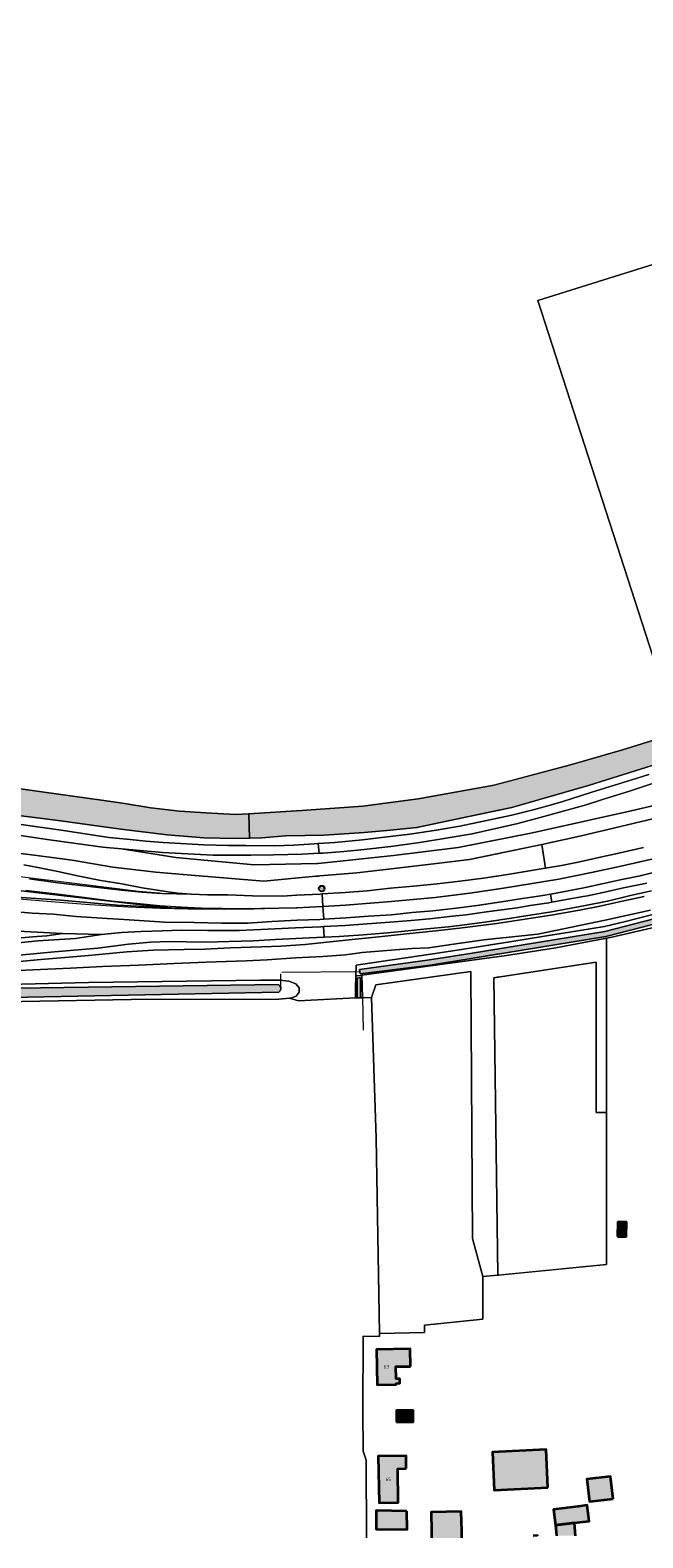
# Model space of a CAD drawing. Header units: metres. Extents: x 46249 to 49371, y 390656 to 391846.
# Tile 20 of 44: x 48440 to 48601, y 391332 to 391727. Entities that reach past the tile are written whole.
import ezdxf
from ezdxf.enums import TextEntityAlignment as Align

# ---------------------------------------------------------------- set-up
doc = ezdxf.new("R2010")
doc.units = ezdxf.units.M
for name, color, linetype, lineweight in [('B-WE-GR-BEPLANTING_CULTUUR_BOSPLANTSOEN-G', 90, 'GR-PLANTSOEN-SO', 18), ('B-WE-GR-FRUITTEELT-G', 40, 'Continuous', 13), ('B-WE-GR-GRAS-G', 60, 'Continuous', 13), ('B-WE-GR-GRAS_KRUIDENRIJK-G', 80, 'Continuous', 18), ('B-WE-GR-HAAG-G', 90, 'GR-HAAG1-SO', 13), ('B-WE-IE-MEUBILAIR-S', 7, 'Continuous', 25), ('B-WE-KW-KUNSTWERK_DUIKER-G', 170, 'Continuous', 18), ('B-WE-OG-BEBOUWING-G', 7, 'Continuous', 35), ('B-WE-OG-BEBOUWING_HUISNUMMER-T18', 10, 'Continuous', 18), ('B-WE-OG-TERREIN_ERF-G', 7, 'Continuous', 18), ('B-WE-OG-TERREIN_OEVER-G', 7, 'Continuous', 18), ('B-WE-OG-WATER_SLOOT-G', 120, 'Continuous', 18), ('B-WE-VH-GESLOTENVERHARDING_ASFALT-G', 10, 'Continuous', 18), ('B-WE-VW-MARKERING-G', 7, 'Continuous', 18)]:
    doc.layers.add(name, color=color, linetype=linetype, lineweight=lineweight)
doc.layers.add('B-WE-OG-BEBOUWING-V', color=7, linetype='Continuous', lineweight=18, true_color=0xd46868)
doc.layers.add('B-WE-OG-WATER_SLOOT-V', color=7, linetype='Continuous', lineweight=18, true_color=0x99cae9)
doc.styles.add('NLCS-ISO', font='NLCS-ISO.ttf')
doc.styles.add('NLCS-ISO-ANNOTATIEF-T18', font='NLCS-ISO.ttf', dxfattribs={"height": 1.8})
doc.linetypes.add('GR-HAAG1-SO', pattern='A,6,[176,NLCS.SHX,S=0.125,R=0,X=0,Y=0],-2', length=8)
doc.linetypes.add('GR-PLANTSOEN-SO', pattern='A,0,[179,NLCS.SHX,S=1.5,R=0,X=0,Y=0],-4', length=4)

# ---------------------------------------------------------------- blocks, each defined once
blk = doc.blocks.new('SIE-MEUBILAIR_PAAL_HECTOMETER-SO')
blk.add_circle((0, 0), 0.75)
at = {"style": 'NLCS-ISO'}
blk.add_text('hm', height=0.75, dxfattribs=at).set_placement((0.16, 0.07), align=Align.MIDDLE_CENTER)

msp = doc.modelspace()

# ---------------------------------------------------------------- hatches: boundary and pattern name
at = {"layer": 'B-WE-OG-BEBOUWING-V'}
for points in [[(48593.997, 391411.064), (48596.266, 391411.053), (48596.284, 391414.806), (48594.015, 391414.817)], [(48539.715, 391377.028), (48539.643, 391381.593), (48530.845, 391381.455), (48530.989, 391372.238), (48535.992, 391372.316), (48535.988, 391372.592), (48536.974, 391372.608), (48536.956, 391373.758), (48535.953, 391373.742), (48535.903, 391376.968)], [(48536.11, 391362.484), (48540.462, 391362.519), (48540.438, 391365.504), (48536.086, 391365.47)], [(48538.649, 391350.286), (48538.591, 391353.643), (48531.304, 391353.517), (48531.515, 391341.309), (48536.561, 391341.392), (48536.407, 391350.248)], [(48575.719, 391345.321), (48575.263, 391355.279), (48561.212, 391354.635), (48561.668, 391344.677)], [(48562.922, 391344.734), (48562.922, 391354.713), (48561.212, 391354.635), (48561.668, 391344.677)], [(48592.826, 391342.378), (48592.139, 391348.232), (48585.949, 391347.506), (48586.635, 391341.652)], [(48577.742, 391335.448), (48582.703, 391336.062), (48584.132, 391336.239), (48586.503, 391336.533), (48585.986, 391340.703), (48583.616, 391340.41), (48577.226, 391339.619)], [(48538.772, 391339.179), (48530.761, 391339.288), (48530.752, 391334.432), (48538.837, 391334.324)], [(48545.287, 391332.173), (48553.205, 391332.173), (48553.161, 391333.995), (48553.04, 391339.041), (48545.127, 391338.851), (48545.248, 391333.805)], [(48571.859, 391332.705), (48573.021, 391332.705), (48573.017, 391332.774)], [(48577.954, 391332.705), (48582.969, 391332.705), (48582.703, 391336.062), (48577.742, 391335.448)]]:
    msp.add_hatch(color=256, dxfattribs=at).paths.add_polyline_path(points)
at = {"layer": 'B-WE-OG-WATER_SLOOT-V'}
for points in [[(48497.401, 391521.653), (48497.562, 391515.238), (48500.842, 391515.32), (48507.044, 391515.913), (48517.136, 391516.004), (48527.647, 391516.769), (48533.522, 391517.229), (48541.363, 391518.045), (48551.699, 391520.239), (48566.328, 391523.328), (48586.63, 391529.108), (48653.446, 391550.044), (48704.616, 391566.224), (48721.562, 391571.122), (48736.061, 391574.809), (48736.644, 391575.182), (48737.096, 391575.707), (48737.378, 391576.34), (48737.467, 391577.026), (48737.356, 391577.71), (48737.084, 391578.287), (48736.669, 391578.772), (48736.141, 391579.129), (48735.537, 391579.335), (48734.9, 391579.373), (48734.241, 391579.194), (48716.265, 391575.172), (48714.346, 391575.068), (48714.091, 391574.993), (48691.612, 391568.377), (48684.578, 391566.182), (48609.061, 391542.615), (48595.253, 391538.406), (48581.654, 391534.44), (48561.616, 391529.168), (48541.726, 391525.553), (48527.281, 391523.668), (48511.328, 391522.469)], [(48331.946, 391570.753), (48330.076, 391570.404), (48328.384, 391568.906), (48327.507, 391566.858), (48328.588, 391564.898), (48332.443, 391561.621), (48349.664, 391549.322), (48369.982, 391537.579), (48381.763, 391531.382), (48389.857, 391527.587), (48397.858, 391526.331), (48407.5, 391525.397), (48417.931, 391524.144), (48424.831, 391523.056), (48434.405, 391521.547), (48447.504, 391519.896), (48463.914, 391517.655), (48476.006, 391516.109), (48485.623, 391515.347), (48493.95, 391515.147), (48497.562, 391515.238), (48497.401, 391521.653), (48493.956, 391521.451), (48486.159, 391521.893), (48479.258, 391522.329), (48471.73, 391523.227), (48464.281, 391524.423), (48459.454, 391525.096), (48423.111, 391530.197), (48416.05, 391531.009), (48407.545, 391532.289), (48398.558, 391533.104), (48390.561, 391534.605), (48383.423, 391537.16), (48375.854, 391540.395), (48368.51, 391544.253), (48360.61, 391549.557), (48352.463, 391554.667), (48342.524, 391561.291), (48336.065, 391566.83)], [(48562.922, 391522.609), (48562.922, 391529.512), (48561.616, 391529.168), (48541.726, 391525.553), (48527.281, 391523.668), (48511.328, 391522.469), (48497.401, 391521.653), (48497.562, 391515.238), (48500.842, 391515.32), (48507.044, 391515.913), (48517.136, 391516.004), (48527.647, 391516.769), (48533.522, 391517.229), (48541.363, 391518.045), (48551.699, 391520.239)], [(48669.731, 391514.065), (48670.457, 391515.583), (48670.278, 391516.041), (48644.444, 391506.155), (48629.139, 391500.766), (48590.633, 391490.823), (48555.402, 391485.112), (48544.705, 391483.396), (48526.433, 391480.875), (48526.536, 391479.742), (48544.918, 391482.054), (48555.618, 391483.771), (48590.912, 391489.492), (48629.535, 391499.465), (48644.905, 391504.877)], [(48562.922, 391484.955), (48562.922, 391486.331), (48555.402, 391485.112), (48544.705, 391483.396), (48526.433, 391480.875), (48526.536, 391479.742), (48544.918, 391482.054), (48555.618, 391483.771)], [(48525.757, 391473.488), (48526.668, 391473.508), (48526.691, 391478.767), (48525.78, 391478.647)], [(48505.197, 391476.929), (48386.661, 391475.281), (48355.495, 391475.493), (48355.478, 391472.581), (48386.689, 391472.593), (48505.236, 391474.95), (48505.59, 391475.272), (48505.779, 391475.711), (48505.77, 391476.19), (48505.563, 391476.621)]]:
    msp.add_hatch(color=256, dxfattribs=at).paths.add_polyline_path(points)

# ---------------------------------------------------------------- linework, layer by layer
at = {"layer": 'B-WE-GR-BEPLANTING_CULTUUR_BOSPLANTSOEN-G', "ltscale": 0.2, "flags": 128}
msp.add_lwpolyline([(48564.885, 391484.571), (48527.023, 391479.379), (48527.088, 391476.409), (48527.151, 391473.518), (48529.494, 391473.561), (48530.654, 391476.923), (48555.546, 391480.336), (48556.001, 391410.501), (48558.699, 391400.537), (48562.61, 391400.919), (48561.589, 391478.747), (48588.338, 391482.796), (48588.338, 391443.511), (48591.102, 391443.511), (48591.102, 391489.103), (48577.788, 391486.524), (48564.885, 391484.571)], close=True, dxfattribs=at)
msp.add_lwpolyline([(48562.922, 391484.302), (48527.023, 391479.379), (48527.088, 391476.409), (48527.151, 391473.518), (48529.494, 391473.561), (48530.654, 391476.923), (48555.546, 391480.336), (48556.001, 391410.501), (48558.699, 391400.537), (48562.61, 391400.919), (48561.589, 391478.747), (48562.922, 391478.949)], dxfattribs=at)
at = {"layer": 'B-WE-GR-FRUITTEELT-G', "ltscale": 0.2, "flags": 128}
msp.add_lwpolyline([(48528.247, 391332.173), (48528.173, 391352.488), (48527.379, 391354.83), (48527.221, 391365.426), (48527.379, 391384.913), (48531.586, 391384.873), (48531.586, 391385.627), (48530.753, 391436.785), (48529.494, 391473.561), (48527.151, 391473.518), (48526.668, 391473.508), (48525.757, 391473.488), (48525.352, 391473.447), (48510.393, 391472.659), (48508.043, 391473.365), (48505.26, 391473.156), (48466.609, 391473.071), (48433.198, 391472.391), (48432.346, 391469.347), (48431.899, 391455.487), (48428.179, 391334.839), (48427.992, 391332.173)], dxfattribs=at)
at = {"layer": 'B-WE-GR-GRAS-G', "ltscale": 0.2, "flags": 128}
for points in [[(48562.922, 391529.512), (48581.654, 391534.44), (48595.253, 391538.406), (48609.061, 391542.615), (48684.578, 391566.182), (48676.764, 391591.162), (48671.127, 391589.396), (48672.208, 391585.645), (48603.252, 391562.921), (48573.107, 391655.913), (48646.195, 391678.814), (48660.503, 391683.713), (48660.298, 391684.295), (48657.362, 391691.561), (48655.902, 391696.337), (48655.517, 391698.243), (48651.829, 391709.241), (48651.143, 391710.897), (48648.434, 391717.598), (48645.39, 391726.697)], [(48423.111, 391530.197), (48459.454, 391525.096), (48464.281, 391524.423), (48471.73, 391523.227), (48479.258, 391522.329), (48486.159, 391521.893), (48493.956, 391521.451), (48497.401, 391521.653), (48511.328, 391522.469), (48527.281, 391523.668), (48541.726, 391525.553), (48561.616, 391529.168), (48562.922, 391529.512)]]:
    msp.add_lwpolyline(points, dxfattribs=at)
at = {"layer": 'B-WE-GR-GRAS_KRUIDENRIJK-G', "ltscale": 0.2, "flags": 128}
for points in [[(48653.446, 391550.044), (48586.63, 391529.108), (48566.328, 391523.328), (48551.699, 391520.239), (48541.363, 391518.045), (48533.522, 391517.229), (48527.647, 391516.769), (48517.136, 391516.004), (48507.044, 391515.913), (48500.842, 391515.32), (48497.562, 391515.238), (48493.95, 391515.147), (48485.623, 391515.347), (48476.006, 391516.109), (48463.914, 391517.655), (48447.504, 391519.896), (48434.405, 391521.547)], [(48436.561, 391519.003), (48448.848, 391517.259), (48460.737, 391515.476), (48466.352, 391514.93), (48470.468, 391514.478), (48474.978, 391514.098), (48479.519, 391513.827), (48485.643, 391513.546), (48492.104, 391513.379), (48496.658, 391513.314), (48504.015, 391513.262), (48509.182, 391513.464), (48514.487, 391513.743), (48515.602, 391513.827), (48519.972, 391514.157), (48527.143, 391514.835), (48532.935, 391515.51), (48539.567, 391516.342), (48545.924, 391517.275), (48552.648, 391518.43), (48560.559, 391520.062), (48566.301, 391521.287), (48572.193, 391522.795), (48576.903, 391524.082), (48579.667, 391524.853), (48586.988, 391527.189), (48593.161, 391529.106), (48597.695, 391530.513), (48602.18, 391531.911)], [(48604.713, 391530.094), (48596.829, 391527.5), (48590.319, 391525.47), (48585.754, 391523.955), (48580.66, 391522.545), (48573.719, 391520.636), (48567.875, 391519.138), (48562.053, 391517.795), (48555.878, 391516.437), (48549.656, 391515.325), (48542.174, 391514.131), (48534.557, 391513.115), (48527.62, 391512.276), (48522.252, 391511.783), (48516.875, 391511.339), (48515.793, 391511.294), (48511.255, 391511.103), (48503.993, 391510.916), (48497.942, 391510.804), (48491.616, 391510.793), (48488.037, 391510.836), (48481.45, 391511.133), (48474.796, 391511.519), (48464.053, 391512.483), (48478.309, 391510.19), (48498.774, 391508.261), (48515.245, 391508.59), (48515.577, 391508.626), (48535.301, 391510.759), (48552.219, 391512.801), (48571.659, 391516.637), (48586.211, 391519.866), (48597.518, 391522.436), (48615.911, 391526.688)], [(48615.911, 391526.688), (48597.518, 391522.436), (48586.211, 391519.866), (48571.659, 391516.637), (48552.219, 391512.801), (48535.301, 391510.759), (48515.577, 391508.626), (48515.245, 391508.59), (48498.774, 391508.261), (48478.309, 391510.19), (48464.053, 391512.483), (48459.164, 391512.921), (48445.184, 391514.848), (48431.069, 391516.929)], [(48431.746, 391511.966), (48441.156, 391510.853), (48451.172, 391509.501), (48461.823, 391507.693), (48473.032, 391506.366), (48481.273, 391505.701), (48501.35, 391504.043), (48514.945, 391505.276), (48515.64, 391505.337), (48516.03, 391505.371), (48525.689, 391506.215), (48535.483, 391507.332), (48546.517, 391508.63), (48555.207, 391509.643), (48574.102, 391513.64), (48584.071, 391515.749), (48616.024, 391523.35)], [(48562.922, 391522.609), (48551.699, 391520.239), (48541.363, 391518.045), (48533.522, 391517.229), (48527.647, 391516.769), (48517.136, 391516.004), (48507.044, 391515.913), (48500.842, 391515.32), (48497.562, 391515.238), (48493.95, 391515.147), (48485.623, 391515.347), (48476.006, 391516.109), (48463.914, 391517.655), (48447.504, 391519.896), (48434.405, 391521.547)], [(48616.024, 391523.35), (48584.071, 391515.749), (48574.102, 391513.64), (48575.097, 391507.407), (48579.27, 391508.072), (48583.623, 391508.986), (48589.07, 391510.17), (48594.288, 391511.338), (48600.753, 391512.781)], [(48436.561, 391519.003), (48448.848, 391517.259), (48460.737, 391515.476), (48466.352, 391514.93), (48470.468, 391514.478), (48474.978, 391514.098), (48479.519, 391513.827), (48485.643, 391513.546), (48492.104, 391513.379), (48496.658, 391513.314), (48504.015, 391513.262), (48509.182, 391513.464), (48514.487, 391513.743), (48515.602, 391513.827), (48519.972, 391514.157), (48527.143, 391514.835), (48532.935, 391515.51), (48539.567, 391516.342), (48545.924, 391517.275), (48552.648, 391518.43), (48560.559, 391520.062), (48562.922, 391520.566)], [(48562.922, 391517.995), (48562.053, 391517.795), (48555.878, 391516.437), (48549.656, 391515.325), (48542.174, 391514.131), (48534.557, 391513.115), (48527.62, 391512.276), (48522.252, 391511.783), (48516.875, 391511.339), (48515.793, 391511.294), (48511.255, 391511.103), (48503.993, 391510.916), (48497.942, 391510.804), (48491.616, 391510.793), (48488.037, 391510.836), (48481.45, 391511.133), (48474.796, 391511.519), (48464.053, 391512.483), (48478.309, 391510.19), (48498.774, 391508.261), (48515.245, 391508.59), (48515.577, 391508.626), (48535.301, 391510.759), (48552.219, 391512.801), (48562.922, 391514.913)], [(48562.922, 391514.913), (48552.219, 391512.801), (48535.301, 391510.759), (48515.577, 391508.626), (48515.245, 391508.59), (48498.774, 391508.261), (48478.309, 391510.19), (48464.053, 391512.483), (48459.164, 391512.921), (48445.184, 391514.848), (48431.069, 391516.929)], [(48438.466, 391508.272), (48442.167, 391507.55), (48447.391, 391506.511), (48452.964, 391505.358), (48458.629, 391504.189), (48464.114, 391503.282), (48469.475, 391502.225), (48475.678, 391501.291), (48478.833, 391500.859), (48482.31, 391500.579), (48486.571, 391500.451), (48491.901, 391500.426), (48498.325, 391500.14), (48506.101, 391500.109), (48509.959, 391500.354), (48516.098, 391500.646), (48516.586, 391500.675), (48522.607, 391501.039), (48528.377, 391501.52), (48534.551, 391502.145), (48540.506, 391502.662), (48546.771, 391503.296), (48552.677, 391504.028), (48558.844, 391504.79), (48564.654, 391505.695), (48569.822, 391506.515), (48574.532, 391507.317), (48575.097, 391507.407), (48574.102, 391513.64), (48555.207, 391509.643), (48546.517, 391508.63), (48535.483, 391507.332), (48525.689, 391506.215), (48516.03, 391505.371), (48515.64, 391505.337), (48514.945, 391505.276), (48501.35, 391504.043), (48481.273, 391505.701), (48473.032, 391506.366), (48461.823, 391507.693), (48451.172, 391509.501), (48441.156, 391510.853), (48431.746, 391511.966)], [(48431.746, 391511.966), (48441.156, 391510.853), (48451.172, 391509.501), (48461.823, 391507.693), (48473.032, 391506.366), (48481.273, 391505.701), (48501.35, 391504.043), (48514.945, 391505.276), (48515.64, 391505.337), (48516.03, 391505.371), (48525.689, 391506.215), (48535.483, 391507.332), (48546.517, 391508.63), (48555.207, 391509.643), (48562.922, 391511.275)], [(48562.922, 391511.275), (48555.207, 391509.643), (48546.517, 391508.63), (48535.483, 391507.332), (48525.689, 391506.215), (48516.03, 391505.371), (48515.64, 391505.337), (48514.945, 391505.276), (48501.35, 391504.043), (48481.273, 391505.701), (48473.032, 391506.366), (48461.823, 391507.693), (48451.172, 391509.501), (48441.156, 391510.853), (48431.746, 391511.966)], [(48438.466, 391508.272), (48442.167, 391507.55), (48447.391, 391506.511), (48452.964, 391505.358), (48458.629, 391504.189), (48464.114, 391503.282), (48469.475, 391502.225), (48475.678, 391501.291), (48478.833, 391500.859), (48482.31, 391500.579), (48486.571, 391500.451), (48491.901, 391500.426), (48498.325, 391500.14), (48506.101, 391500.109), (48509.959, 391500.354), (48516.098, 391500.646), (48516.586, 391500.675), (48522.607, 391501.039), (48528.377, 391501.52), (48534.551, 391502.145), (48540.506, 391502.662), (48546.771, 391503.296), (48552.677, 391504.028), (48558.844, 391504.79), (48562.922, 391505.425)], [(48605.786, 391506.911), (48599.866, 391505.435), (48594.622, 391504.346), (48589.958, 391503.298), (48585.145, 391502.304), (48577.908, 391500.906), (48576.422, 391500.634), (48576.8, 391498.488), (48581.048, 391499.279), (48584.98, 391500), (48586.131, 391500.211), (48590.173, 391501.022), (48595.561, 391502.224), (48601.681, 391503.491)], [(48426.938, 391491.45), (48448.573, 391490.291), (48458.838, 391490.018), (48464.059, 391490.553), (48469.213, 391490.799), (48474.749, 391490.992), (48479.657, 391491.166), (48486.626, 391491.135), (48494.862, 391491.112), (48502.375, 391491.487), (48509.622, 391491.775), (48516.279, 391492.099), (48516.996, 391492.138), (48522.604, 391492.441), (48528.401, 391492.876), (48534.366, 391493.3), (48539.906, 391493.734), (48544.684, 391494.138), (48550.784, 391494.812), (48554.284, 391495.169), (48559.079, 391495.86), (48563.644, 391496.503), (48567.718, 391497.069), (48571.046, 391497.618), (48575.964, 391498.332), (48576.8, 391498.488), (48576.422, 391500.634), (48574.391, 391500.262), (48572.662, 391500), (48569.119, 391499.463), (48563.569, 391498.589), (48557.192, 391497.611), (48551.683, 391496.917), (48545.566, 391496.228), (48540.208, 391495.783), (48534.752, 391495.222), (48528.731, 391494.861), (48522.903, 391494.429), (48517.045, 391494.025), (48516.008, 391493.953), (48510.073, 391493.769), (48503.399, 391493.417), (48497.165, 391493.054), (48490.219, 391492.991), (48483.116, 391493.168), (48475.293, 391493.275), (48466.103, 391493.849), (48458.914, 391494.327), (48452.181, 391494.735), (48446.14, 391495.331), (48440.675, 391495.671), (48435.7, 391496.049)], [(48602.887, 391501.521), (48597.344, 391500.251), (48596.293, 391500), (48591.32, 391498.813), (48585.585, 391497.645), (48580.423, 391496.657), (48576.646, 391495.968), (48569.963, 391494.947), (48564.441, 391494.041), (48559.112, 391493.321), (48554.625, 391492.703), (48549.683, 391492.097), (48543.983, 391491.52), (48539.033, 391491.036), (48533.684, 391490.484), (48527.332, 391489.931), (48521.052, 391489.555), (48517.137, 391489.356), (48513.297, 391489.16), (48504.384, 391488.711), (48498.528, 391488.389), (48492.289, 391488.193), (48486.449, 391488.051), (48481.055, 391488.1), (48476.61, 391488.178), (48471.656, 391488.036), (48465.87, 391487.557), (48457.828, 391486.491), (48446.517, 391485.482), (48433.613, 391484.303)], [(48562.922, 391498.49), (48557.192, 391497.611), (48551.683, 391496.917), (48545.566, 391496.228), (48540.208, 391495.783), (48534.752, 391495.222), (48528.731, 391494.861), (48522.903, 391494.429), (48517.045, 391494.025), (48516.008, 391493.953), (48510.073, 391493.769), (48503.399, 391493.417), (48497.165, 391493.054), (48490.219, 391492.991), (48483.116, 391493.168), (48475.293, 391493.275), (48466.103, 391493.849), (48458.914, 391494.327), (48452.181, 391494.735), (48446.14, 391495.331), (48440.675, 391495.671), (48435.7, 391496.049)], [(48600.907, 391500), (48595.639, 391498.87), (48589.316, 391497.485), (48584.049, 391496.45), (48577.088, 391495.2), (48569.202, 391493.981), (48562.36, 391492.906), (48552.537, 391491.682), (48546.341, 391490.982), (48538.677, 391490.212), (48531.417, 391489.466), (48525.368, 391488.794), (48519.508, 391488.208), (48512.198, 391487.452), (48505.75, 391487.011), (48500.838, 391486.806), (48492.522, 391486.525), (48485.888, 391486.253), (48480.456, 391486.103), (48472.378, 391485.917), (48465.467, 391485.491), (48460.956, 391485.056), (48455.431, 391484.583), (48449.207, 391484.031), (48442.933, 391483.47), (48436.463, 391482.872)], [(48436.463, 391482.872), (48442.933, 391483.47), (48449.207, 391484.031), (48455.431, 391484.583), (48460.956, 391485.056), (48465.467, 391485.491), (48472.378, 391485.917), (48480.456, 391486.103), (48485.888, 391486.253), (48492.522, 391486.525), (48500.838, 391486.806), (48505.75, 391487.011), (48512.198, 391487.452), (48519.508, 391488.208), (48525.368, 391488.794), (48531.417, 391489.466), (48538.677, 391490.212), (48546.341, 391490.982), (48552.537, 391491.682), (48562.36, 391492.906), (48569.202, 391493.981), (48577.088, 391495.2), (48584.049, 391496.45), (48589.316, 391497.485), (48595.639, 391498.87), (48600.907, 391500)], [(48406.361, 391476.27), (48455.393, 391477.456), (48500.472, 391478.146), (48505.499, 391478.088), (48507.848, 391477.833), (48509.685, 391477.144), (48510.614, 391476.073), (48510.609, 391474.927), (48509.812, 391473.902), (48508.397, 391473.392), (48508.07, 391473.367), (48508.043, 391473.365), (48510.393, 391472.659), (48525.352, 391473.447), (48525.364, 391475.964), (48525.443, 391479.162), (48525.514, 391481.999), (48532.018, 391482.96), (48542.102, 391484.436), (48551.978, 391485.926), (48556.986, 391486.71), (48565.749, 391488.143), (48574.859, 391489.642), (48584.125, 391491.119), (48590.572, 391492.12), (48596.04, 391493.446), (48604.557, 391495.65)], [(48426.938, 391491.45), (48448.573, 391490.291), (48458.838, 391490.018), (48464.059, 391490.553), (48469.213, 391490.799), (48474.749, 391490.992), (48479.657, 391491.166), (48486.626, 391491.135), (48494.862, 391491.112), (48502.375, 391491.487), (48509.622, 391491.775), (48516.279, 391492.099), (48516.996, 391492.138), (48522.604, 391492.441), (48528.401, 391492.876), (48534.366, 391493.3), (48539.906, 391493.734), (48544.684, 391494.138), (48550.784, 391494.812), (48554.284, 391495.169), (48559.079, 391495.86), (48562.922, 391496.401)], [(48431.619, 391480.388), (48440.832, 391480.786), (48450.704, 391481.206), (48459.091, 391481.652), (48468.559, 391482.047), (48477.82, 391482.454), (48486.226, 391482.803), (48496.678, 391483.127), (48502.18, 391483.442), (48509.643, 391483.921), (48516.77, 391484.285), (48522.766, 391484.693), (48527.083, 391485.347), (48540.111, 391486.356), (48544.511, 391486.567), (48550.415, 391487.467), (48558.92, 391488.649), (48573.076, 391490.174), (48590.762, 391493.836), (48602.621, 391496.458)], [(48602.621, 391496.458), (48590.762, 391493.836), (48573.076, 391490.174), (48558.92, 391488.649), (48550.415, 391487.467), (48544.511, 391486.567), (48540.111, 391486.356), (48527.083, 391485.347), (48522.766, 391484.693), (48516.77, 391484.285), (48509.643, 391483.921), (48502.18, 391483.442), (48496.678, 391483.127), (48486.226, 391482.803), (48477.82, 391482.454), (48468.559, 391482.047), (48459.091, 391481.652), (48450.704, 391481.206), (48440.832, 391480.786), (48431.619, 391480.388)], [(48427.776, 391486.927), (48442.182, 391488.355), (48451.989, 391488.993), (48458.838, 391490.018), (48458.838, 391490.018), (48448.573, 391490.291), (48444.513, 391489.735), (48441.909, 391489.513), (48426.545, 391488.202)], [(48562.922, 391493.836), (48559.112, 391493.321), (48554.625, 391492.703), (48549.683, 391492.097), (48543.983, 391491.52), (48539.033, 391491.036), (48533.684, 391490.484), (48527.332, 391489.931), (48521.052, 391489.555), (48517.137, 391489.356), (48513.297, 391489.16), (48504.384, 391488.711), (48498.528, 391488.389), (48492.289, 391488.193), (48486.449, 391488.051), (48481.055, 391488.1), (48476.61, 391488.178), (48471.656, 391488.036), (48465.87, 391487.557), (48457.828, 391486.491), (48446.517, 391485.482), (48433.613, 391484.303)], [(48562.922, 391492.994), (48562.36, 391492.906), (48552.537, 391491.682), (48546.341, 391490.982), (48538.677, 391490.212), (48531.417, 391489.466), (48525.368, 391488.794), (48519.508, 391488.208), (48512.198, 391487.452), (48505.75, 391487.011), (48500.838, 391486.806), (48492.522, 391486.525), (48485.888, 391486.253), (48480.456, 391486.103), (48472.378, 391485.917), (48465.467, 391485.491), (48460.956, 391485.056), (48455.431, 391484.583), (48449.207, 391484.031), (48442.933, 391483.47), (48436.463, 391482.872)], [(48436.463, 391482.872), (48442.933, 391483.47), (48449.207, 391484.031), (48455.431, 391484.583), (48460.956, 391485.056), (48465.467, 391485.491), (48472.378, 391485.917), (48480.456, 391486.103), (48485.888, 391486.253), (48492.522, 391486.525), (48500.838, 391486.806), (48505.75, 391487.011), (48512.198, 391487.452), (48519.508, 391488.208), (48525.368, 391488.794), (48531.417, 391489.466), (48538.677, 391490.212), (48546.341, 391490.982), (48552.537, 391491.682), (48562.36, 391492.906), (48562.922, 391492.994)], [(48406.361, 391476.27), (48455.393, 391477.456), (48500.472, 391478.146), (48505.499, 391478.088), (48507.848, 391477.833), (48509.685, 391477.144), (48510.614, 391476.073), (48510.609, 391474.927), (48509.812, 391473.902), (48508.397, 391473.392), (48508.07, 391473.367), (48508.043, 391473.365), (48510.393, 391472.659), (48525.352, 391473.447), (48525.364, 391475.964), (48525.443, 391479.162), (48525.514, 391481.999), (48532.018, 391482.96), (48542.102, 391484.436), (48551.978, 391485.926), (48556.986, 391486.71), (48562.922, 391487.681)], [(48431.619, 391480.388), (48440.832, 391480.786), (48450.704, 391481.206), (48459.091, 391481.652), (48468.559, 391482.047), (48477.82, 391482.454), (48486.226, 391482.803), (48496.678, 391483.127), (48502.18, 391483.442), (48509.643, 391483.921), (48516.77, 391484.285), (48522.766, 391484.693), (48527.083, 391485.347), (48540.111, 391486.356), (48544.511, 391486.567), (48550.415, 391487.467), (48558.92, 391488.649), (48562.922, 391489.08)], [(48562.922, 391489.08), (48558.92, 391488.649), (48550.415, 391487.467), (48544.511, 391486.567), (48540.111, 391486.356), (48527.083, 391485.347), (48522.766, 391484.693), (48516.77, 391484.285), (48509.643, 391483.921), (48502.18, 391483.442), (48496.678, 391483.127), (48486.226, 391482.803), (48477.82, 391482.454), (48468.559, 391482.047), (48459.091, 391481.652), (48450.704, 391481.206), (48440.832, 391480.786), (48431.619, 391480.388)], [(48562.922, 391478.949), (48561.589, 391478.747), (48562.61, 391400.919), (48562.922, 391400.95)]]:
    msp.add_lwpolyline(points, dxfattribs=at)
for points in [[(48448.573, 391490.291), (48426.938, 391491.45), (48395.844, 391491.721), (48392.075, 391491.577), (48379.955, 391491.114), (48376.164, 391491.059), (48368.577, 391490.566), (48368.585, 391490.259), (48369.062, 391488.723), (48369.79, 391487.518), (48371.21, 391486.607), (48372.973, 391486.026), (48374.911, 391485.854), (48379.526, 391485.865), (48404.624, 391486.952), (48426.545, 391488.202), (48441.909, 391489.513), (48444.513, 391489.735), (48448.573, 391490.291)], [(48588.338, 391482.796), (48561.589, 391478.747), (48562.61, 391400.919), (48591.102, 391403.705), (48591.102, 391443.511), (48588.338, 391443.511), (48588.338, 391482.796)], [(48531.586, 391385.627), (48543.373, 391385.945), (48543.413, 391387.81), (48558.699, 391389.368), (48558.699, 391400.537), (48556.001, 391410.501), (48555.546, 391480.336), (48530.654, 391476.923), (48529.494, 391473.561), (48530.753, 391436.785), (48531.586, 391385.627)]]:
    msp.add_lwpolyline(points, close=True, dxfattribs=at)
at = {"layer": 'B-WE-GR-HAAG-G', "ltscale": 0.2, "flags": 128}
msp.add_lwpolyline([(48527.023, 391479.379), (48527.149, 391473.541), (48527.334, 391464.976)], dxfattribs=at)
at = {"layer": 'B-WE-KW-KUNSTWERK_DUIKER-G', "ltscale": 0.2, "flags": 128}
for points in [[(48505.687, 391479.736), (48505.667, 391476.46)], [(48526.349, 391480.327), (48506.053, 391480.114)]]:
    msp.add_lwpolyline(points, dxfattribs=at)
at = {"layer": 'B-WE-OG-BEBOUWING-G', "ltscale": 0.2, "flags": 128}
for points in [[(48593.997, 391411.064), (48596.266, 391411.053), (48596.284, 391414.806), (48594.015, 391414.817), (48593.997, 391411.064)], [(48539.715, 391377.028), (48539.643, 391381.593), (48530.845, 391381.455), (48530.989, 391372.238), (48535.992, 391372.316), (48535.988, 391372.592), (48536.974, 391372.608), (48536.956, 391373.758), (48535.953, 391373.742), (48535.903, 391376.968), (48539.715, 391377.028)], [(48536.11, 391362.484), (48540.462, 391362.519), (48540.438, 391365.504), (48536.086, 391365.47), (48536.11, 391362.484)], [(48538.649, 391350.286), (48538.591, 391353.643), (48531.304, 391353.517), (48531.515, 391341.309), (48536.561, 391341.392), (48536.407, 391350.248), (48538.649, 391350.286)], [(48575.719, 391345.321), (48575.263, 391355.279), (48561.212, 391354.635), (48561.668, 391344.677), (48575.719, 391345.321)], [(48592.826, 391342.378), (48592.139, 391348.232), (48585.949, 391347.506), (48586.635, 391341.652), (48592.826, 391342.378)], [(48577.742, 391335.448), (48582.703, 391336.062), (48584.132, 391336.239), (48586.503, 391336.533), (48585.986, 391340.703), (48583.616, 391340.41), (48577.226, 391339.619), (48577.742, 391335.448)], [(48538.772, 391339.179), (48530.761, 391339.288), (48530.752, 391334.432), (48538.837, 391334.324), (48538.772, 391339.179)]]:
    msp.add_lwpolyline(points, close=True, dxfattribs=at)
for points in [[(48562.922, 391354.713), (48561.212, 391354.635), (48561.668, 391344.677), (48562.922, 391344.734)], [(48553.205, 391332.173), (48553.161, 391333.995), (48553.04, 391339.041), (48545.127, 391338.851), (48545.248, 391333.805), (48545.287, 391332.173)], [(48573.021, 391332.705), (48573.017, 391332.774), (48571.859, 391332.705)], [(48582.969, 391332.705), (48582.703, 391336.062), (48577.742, 391335.448), (48577.954, 391332.705)]]:
    msp.add_lwpolyline(points, dxfattribs=at)
at = {"layer": 'B-WE-OG-TERREIN_ERF-G', "ltscale": 0.2, "flags": 128}
for points in [[(48646.195, 391678.814), (48573.107, 391655.913), (48603.252, 391562.921)], [(48606.11, 391492.529), (48592.464, 391489.367), (48591.102, 391489.103), (48591.102, 391443.511), (48591.102, 391403.705), (48562.922, 391400.95)], [(48562.922, 391400.95), (48562.61, 391400.919), (48558.699, 391400.537), (48558.699, 391389.368), (48543.413, 391387.81), (48543.373, 391385.945), (48531.586, 391385.627), (48531.586, 391384.873), (48527.379, 391384.913), (48527.221, 391365.426), (48527.379, 391354.83), (48528.173, 391352.488), (48528.247, 391332.173)], [(48562.922, 391344.734), (48561.668, 391344.677), (48561.212, 391354.635), (48562.922, 391354.713)], [(48577.954, 391332.705), (48577.742, 391335.448), (48577.226, 391339.619), (48583.616, 391340.41), (48585.986, 391340.703), (48586.503, 391336.533), (48584.132, 391336.239), (48582.703, 391336.062), (48582.969, 391332.705)], [(48545.287, 391332.173), (48545.248, 391333.805), (48545.127, 391338.851), (48553.04, 391339.041), (48553.161, 391333.995), (48553.205, 391332.173)], [(48571.859, 391332.705), (48573.017, 391332.774), (48573.021, 391332.705)]]:
    msp.add_lwpolyline(points, dxfattribs=at)
for points in [[(48596.266, 391411.053), (48593.997, 391411.064), (48594.015, 391414.817), (48596.284, 391414.806), (48596.266, 391411.053)], [(48536.956, 391373.758), (48536.974, 391372.608), (48535.988, 391372.592), (48535.992, 391372.316), (48530.989, 391372.238), (48530.845, 391381.455), (48539.643, 391381.593), (48539.715, 391377.028), (48535.903, 391376.968), (48535.953, 391373.742), (48536.956, 391373.758)], [(48536.956, 391373.758), (48536.974, 391372.608), (48535.988, 391372.592), (48535.992, 391372.316), (48530.989, 391372.238), (48530.845, 391381.455), (48539.643, 391381.593), (48539.715, 391377.028), (48535.903, 391376.968), (48535.953, 391373.742), (48536.956, 391373.758)], [(48540.462, 391362.519), (48536.11, 391362.484), (48536.086, 391365.47), (48540.438, 391365.504), (48540.462, 391362.519)], [(48540.462, 391362.519), (48536.11, 391362.484), (48536.086, 391365.47), (48540.438, 391365.504), (48540.462, 391362.519)], [(48536.561, 391341.392), (48531.515, 391341.309), (48531.304, 391353.517), (48538.591, 391353.643), (48538.649, 391350.286), (48536.407, 391350.248), (48536.561, 391341.392)], [(48536.561, 391341.392), (48531.515, 391341.309), (48531.304, 391353.517), (48538.591, 391353.643), (48538.649, 391350.286), (48536.407, 391350.248), (48536.561, 391341.392)], [(48575.263, 391355.279), (48575.719, 391345.321), (48561.668, 391344.677), (48561.212, 391354.635), (48575.263, 391355.279)], [(48592.139, 391348.232), (48592.826, 391342.378), (48586.635, 391341.652), (48585.949, 391347.506), (48592.139, 391348.232)], [(48538.772, 391339.179), (48538.837, 391334.324), (48530.752, 391334.432), (48530.761, 391339.288), (48538.772, 391339.179)], [(48538.772, 391339.179), (48538.837, 391334.324), (48530.752, 391334.432), (48530.761, 391339.288), (48538.772, 391339.179)]]:
    msp.add_lwpolyline(points, close=True, dxfattribs=at)
at = {"layer": 'B-WE-OG-TERREIN_OEVER-G', "ltscale": 0.2, "flags": 128}
for points in [[(48629.535, 391499.465), (48590.912, 391489.492), (48555.618, 391483.771), (48544.918, 391482.054), (48526.536, 391479.742), (48526.433, 391480.875), (48526.433, 391480.875), (48544.705, 391483.396), (48555.402, 391485.112), (48590.633, 391490.823), (48629.139, 391500.766)], [(48604.557, 391495.65), (48596.04, 391493.446), (48590.572, 391492.12), (48584.125, 391491.119), (48574.859, 391489.642), (48565.749, 391488.143), (48556.986, 391486.71), (48551.978, 391485.926), (48542.102, 391484.436), (48532.018, 391482.96), (48525.514, 391481.999), (48525.443, 391479.162), (48525.783, 391479.209), (48526.694, 391479.334), (48527.023, 391479.379), (48564.885, 391484.571), (48577.788, 391486.524), (48591.102, 391489.103), (48592.464, 391489.367), (48606.11, 391492.529)], [(48562.922, 391487.681), (48556.986, 391486.71), (48551.978, 391485.926), (48542.102, 391484.436), (48532.018, 391482.96), (48525.514, 391481.999), (48525.443, 391479.162), (48525.783, 391479.209), (48526.694, 391479.334), (48527.023, 391479.379), (48562.922, 391484.302)], [(48562.922, 391484.955), (48555.618, 391483.771), (48544.918, 391482.054), (48526.536, 391479.742), (48526.433, 391480.875), (48544.705, 391483.396), (48555.402, 391485.112), (48562.922, 391486.331)], [(48386.661, 391475.281), (48505.197, 391476.929), (48505.563, 391476.621), (48505.77, 391476.19), (48505.779, 391475.711), (48505.59, 391475.272), (48505.236, 391474.95), (48386.689, 391472.593)], [(48433.198, 391472.391), (48466.609, 391473.071), (48505.26, 391473.156), (48508.043, 391473.365), (48508.07, 391473.367), (48508.397, 391473.392), (48509.812, 391473.902), (48510.609, 391474.927), (48510.614, 391476.073), (48510.614, 391476.073), (48509.685, 391477.144), (48507.848, 391477.833), (48505.499, 391478.088), (48500.472, 391478.146), (48455.393, 391477.456), (48406.361, 391476.27)]]:
    msp.add_lwpolyline(points, dxfattribs=at)
msp.add_lwpolyline([(48527.023, 391479.379), (48526.694, 391479.334), (48525.783, 391479.209), (48525.443, 391479.162), (48525.364, 391475.964), (48525.352, 391473.447), (48525.757, 391473.488), (48525.78, 391478.647), (48526.691, 391478.767), (48526.668, 391473.508), (48527.151, 391473.518), (48527.088, 391476.409), (48527.023, 391479.379)], close=True, dxfattribs=at)
at = {"layer": 'B-WE-OG-WATER_SLOOT-G', "ltscale": 0.2, "flags": 128}
for points in [[(48609.061, 391542.615), (48595.253, 391538.406), (48581.654, 391534.44), (48561.616, 391529.168), (48541.726, 391525.553), (48527.281, 391523.668), (48511.328, 391522.469), (48497.401, 391521.653), (48497.401, 391521.653), (48497.562, 391515.238), (48500.842, 391515.32), (48507.044, 391515.913), (48517.136, 391516.004), (48527.647, 391516.769), (48533.522, 391517.229), (48541.363, 391518.045), (48551.699, 391520.239), (48566.328, 391523.328), (48586.63, 391529.108), (48653.446, 391550.044)], [(48434.405, 391521.547), (48447.504, 391519.896), (48463.914, 391517.655), (48476.006, 391516.109), (48485.623, 391515.347), (48493.95, 391515.147), (48497.562, 391515.238), (48497.401, 391521.653), (48493.956, 391521.451), (48486.159, 391521.893), (48479.258, 391522.329), (48471.73, 391523.227), (48464.281, 391524.423), (48459.454, 391525.096), (48423.111, 391530.197)], [(48562.922, 391529.512), (48561.616, 391529.168), (48541.726, 391525.553), (48527.281, 391523.668), (48511.328, 391522.469), (48497.401, 391521.653), (48497.562, 391515.238), (48500.842, 391515.32), (48507.044, 391515.913), (48517.136, 391516.004), (48527.647, 391516.769), (48533.522, 391517.229), (48541.363, 391518.045), (48551.699, 391520.239), (48562.922, 391522.609)], [(48562.922, 391486.331), (48555.402, 391485.112), (48544.705, 391483.396), (48526.433, 391480.875), (48526.536, 391479.742), (48544.918, 391482.054), (48555.618, 391483.771), (48562.922, 391484.955)]]:
    msp.add_lwpolyline(points, dxfattribs=at)
for points in [[(48669.731, 391514.065), (48670.457, 391515.583), (48670.278, 391516.041), (48644.444, 391506.155), (48629.139, 391500.766), (48590.633, 391490.823), (48555.402, 391485.112), (48544.705, 391483.396), (48526.433, 391480.875), (48526.536, 391479.742), (48544.918, 391482.054), (48555.618, 391483.771), (48590.912, 391489.492), (48629.535, 391499.465), (48644.905, 391504.877), (48669.731, 391514.065)], [(48525.757, 391473.488), (48526.668, 391473.508), (48526.691, 391478.767), (48525.78, 391478.647), (48525.757, 391473.488)], [(48505.197, 391476.929), (48386.661, 391475.281), (48355.495, 391475.493), (48355.478, 391472.581), (48386.689, 391472.593), (48505.236, 391474.95), (48505.59, 391475.272), (48505.779, 391475.711), (48505.77, 391476.19), (48505.563, 391476.621), (48505.197, 391476.929)]]:
    msp.add_lwpolyline(points, close=True, dxfattribs=at)
at = {"layer": 'B-WE-VH-GESLOTENVERHARDING_ASFALT-G', "ltscale": 0.2, "flags": 128}
for points in [[(48602.18, 391531.911), (48597.695, 391530.513), (48593.161, 391529.106), (48586.988, 391527.189), (48579.667, 391524.853), (48576.903, 391524.082), (48572.193, 391522.795), (48566.301, 391521.287), (48560.559, 391520.062), (48552.648, 391518.43), (48545.924, 391517.275), (48539.567, 391516.342), (48532.935, 391515.51), (48527.143, 391514.835), (48519.972, 391514.157), (48515.602, 391513.827), (48515.793, 391511.294), (48516.875, 391511.339), (48522.252, 391511.783), (48527.62, 391512.276), (48534.557, 391513.115), (48542.174, 391514.131), (48549.656, 391515.325), (48555.878, 391516.437), (48562.053, 391517.795), (48567.875, 391519.138), (48573.719, 391520.636), (48580.66, 391522.545), (48585.754, 391523.955), (48590.319, 391525.47), (48596.829, 391527.5), (48604.713, 391530.094)], [(48431.069, 391516.929), (48445.184, 391514.848), (48459.164, 391512.921), (48464.053, 391512.483), (48474.796, 391511.519), (48481.45, 391511.133), (48488.037, 391510.836), (48491.616, 391510.793), (48497.942, 391510.804), (48503.993, 391510.916), (48511.255, 391511.103), (48515.793, 391511.294), (48515.602, 391513.827), (48514.487, 391513.743), (48509.182, 391513.464), (48504.015, 391513.262), (48496.658, 391513.314), (48492.104, 391513.379), (48485.643, 391513.546), (48479.519, 391513.827), (48474.978, 391514.098), (48470.468, 391514.478), (48466.352, 391514.93), (48460.737, 391515.476), (48448.848, 391517.259), (48436.561, 391519.003)], [(48562.922, 391520.566), (48560.559, 391520.062), (48552.648, 391518.43), (48545.924, 391517.275), (48539.567, 391516.342), (48532.935, 391515.51), (48527.143, 391514.835), (48519.972, 391514.157), (48515.602, 391513.827), (48515.793, 391511.294), (48516.875, 391511.339), (48522.252, 391511.783), (48527.62, 391512.276), (48534.557, 391513.115), (48542.174, 391514.131), (48549.656, 391515.325), (48555.878, 391516.437), (48562.053, 391517.795), (48562.922, 391517.995)], [(48600.753, 391512.781), (48594.288, 391511.338), (48589.07, 391510.17), (48583.623, 391508.986), (48579.27, 391508.072), (48575.097, 391507.407), (48574.532, 391507.317), (48569.822, 391506.515), (48564.654, 391505.695), (48558.844, 391504.79), (48552.677, 391504.028), (48546.771, 391503.296), (48540.506, 391502.662), (48534.551, 391502.145), (48528.377, 391501.52), (48522.607, 391501.039), (48516.586, 391500.675), (48516.811, 391497.42), (48516.811, 391497.42), (48522.755, 391497.734), (48534.651, 391498.683), (48546.169, 391499.762), (48555.264, 391500.854), (48564.112, 391502.142), (48578.589, 391504.489), (48587.107, 391506.237), (48594.455, 391507.842), (48603.269, 391509.846)], [(48439.938, 391504.596), (48447.399, 391503.56), (48464.019, 391501.622), (48469.409, 391501.171), (48474.612, 391500.799), (48482.31, 391500.579), (48478.833, 391500.859), (48475.678, 391501.291), (48469.475, 391502.225), (48464.114, 391503.282), (48458.629, 391504.189), (48452.964, 391505.358), (48447.391, 391506.511), (48442.167, 391507.55), (48438.466, 391508.272)], [(48603.269, 391509.846), (48594.455, 391507.842), (48587.107, 391506.237), (48578.589, 391504.489), (48564.112, 391502.142), (48555.264, 391500.854), (48546.169, 391499.762), (48534.651, 391498.683), (48522.755, 391497.734), (48516.811, 391497.42), (48517.045, 391494.025), (48522.903, 391494.429), (48528.731, 391494.861), (48534.752, 391495.222), (48540.208, 391495.783), (48545.566, 391496.228), (48551.683, 391496.917), (48557.192, 391497.611), (48563.569, 391498.589), (48569.119, 391499.463), (48572.662, 391500), (48574.391, 391500.262), (48576.422, 391500.634), (48577.908, 391500.906), (48585.145, 391502.304), (48589.958, 391503.298), (48594.622, 391504.346), (48599.866, 391505.435), (48605.786, 391506.911)], [(48436.333, 391501.631), (48467.152, 391498.118), (48477.063, 391497.067), (48491.06, 391496.708), (48510.016, 391497.062), (48516.811, 391497.42), (48516.586, 391500.675), (48516.098, 391500.646), (48509.959, 391500.354), (48506.101, 391500.109), (48498.325, 391500.14), (48491.901, 391500.426), (48486.571, 391500.451), (48482.31, 391500.579), (48474.612, 391500.799), (48469.409, 391501.171), (48464.019, 391501.622), (48447.399, 391503.56), (48439.938, 391504.596)], [(48562.922, 391505.425), (48558.844, 391504.79), (48552.677, 391504.028), (48546.771, 391503.296), (48540.506, 391502.662), (48534.551, 391502.145), (48528.377, 391501.52), (48522.607, 391501.039), (48516.586, 391500.675), (48516.811, 391497.42), (48522.755, 391497.734), (48534.651, 391498.683), (48546.169, 391499.762), (48555.264, 391500.854), (48562.922, 391501.969)], [(48601.681, 391503.491), (48595.561, 391502.224), (48590.173, 391501.022), (48586.131, 391500.211), (48584.98, 391500), (48581.048, 391499.279), (48576.8, 391498.488), (48575.964, 391498.332), (48571.046, 391497.618), (48567.718, 391497.069), (48563.644, 391496.503), (48559.079, 391495.86), (48554.284, 391495.169), (48550.784, 391494.812), (48544.684, 391494.138), (48539.906, 391493.734), (48534.366, 391493.3), (48528.401, 391492.876), (48522.604, 391492.441), (48516.996, 391492.138), (48517.137, 391489.356), (48521.052, 391489.555), (48527.332, 391489.931), (48533.684, 391490.484), (48539.033, 391491.036), (48543.983, 391491.52), (48549.683, 391492.097), (48554.625, 391492.703), (48559.112, 391493.321), (48564.441, 391494.041), (48569.963, 391494.947), (48576.646, 391495.968), (48580.423, 391496.657), (48585.585, 391497.645), (48591.32, 391498.813), (48596.293, 391500), (48597.344, 391500.251), (48602.887, 391501.521)], [(48435.7, 391496.049), (48440.675, 391495.671), (48446.14, 391495.331), (48452.181, 391494.735), (48458.914, 391494.327), (48466.103, 391493.849), (48475.293, 391493.275), (48483.116, 391493.168), (48490.219, 391492.991), (48497.165, 391493.054), (48503.399, 391493.417), (48510.073, 391493.769), (48516.008, 391493.953), (48517.045, 391494.025), (48516.811, 391497.42), (48510.016, 391497.062), (48491.06, 391496.708), (48477.063, 391497.067), (48477.063, 391497.067), (48462.904, 391497.693), (48448.195, 391499.007), (48432.711, 391500.059)], [(48562.922, 391501.969), (48555.264, 391500.854), (48546.169, 391499.762), (48534.651, 391498.683), (48522.755, 391497.734), (48516.811, 391497.42), (48517.045, 391494.025), (48522.903, 391494.429), (48528.731, 391494.861), (48534.752, 391495.222), (48540.208, 391495.783), (48545.566, 391496.228), (48551.683, 391496.917), (48557.192, 391497.611), (48562.922, 391498.49)], [(48562.922, 391496.401), (48559.079, 391495.86), (48554.284, 391495.169), (48550.784, 391494.812), (48544.684, 391494.138), (48539.906, 391493.734), (48534.366, 391493.3), (48528.401, 391492.876), (48522.604, 391492.441), (48516.996, 391492.138), (48517.137, 391489.356), (48521.052, 391489.555), (48527.332, 391489.931), (48533.684, 391490.484), (48539.033, 391491.036), (48543.983, 391491.52), (48549.683, 391492.097), (48554.625, 391492.703), (48559.112, 391493.321), (48562.922, 391493.836)], [(48433.613, 391484.303), (48446.517, 391485.482), (48457.828, 391486.491), (48465.87, 391487.557), (48471.656, 391488.036), (48476.61, 391488.178), (48481.055, 391488.1), (48486.449, 391488.051), (48492.289, 391488.193), (48498.528, 391488.389), (48504.384, 391488.711), (48513.297, 391489.16), (48517.137, 391489.356), (48516.996, 391492.138), (48516.279, 391492.099), (48509.622, 391491.775), (48502.375, 391491.487), (48494.862, 391491.112), (48486.626, 391491.135), (48479.657, 391491.166), (48474.749, 391490.992), (48469.213, 391490.799), (48464.059, 391490.553), (48458.838, 391490.018), (48451.989, 391488.993), (48442.182, 391488.355), (48427.776, 391486.927)]]:
    msp.add_lwpolyline(points, dxfattribs=at)
msp.add_lwpolyline([(48416.773, 391501.059), (48421.082, 391500.855), (48432.711, 391500.059), (48448.195, 391499.007), (48462.904, 391497.693), (48477.063, 391497.067), (48467.152, 391498.118), (48436.333, 391501.631), (48436.89, 391501.178), (48436.635, 391500.556), (48435.35, 391500.517), (48432.693, 391500.61), (48428.466, 391500.959), (48423.813, 391501.454), (48418.884, 391501.846), (48416.839, 391501.938), (48416.773, 391501.059)], close=True, dxfattribs=at)
at = {"layer": 'B-WE-VW-MARKERING-G', "ltscale": 0.2, "flags": 128}
for points in [[(48380.917, 391509.097), (48387.451, 391509.053), (48395.388, 391508.889), (48401.66, 391508.598), (48408.09, 391508.234), (48415.01, 391507.826), (48421.664, 391507.13), (48431.384, 391506.054), (48440.894, 391504.792), (48450.347, 391503.623), (48468.47, 391501.424), (48473.989, 391500.941)], [(48438.977, 391501.675), (48446.605, 391500.786), (48454.995, 391499.727), (48461.457, 391498.888), (48468.115, 391498.233), (48474.093, 391497.66), (48479.694, 391497.285), (48484.884, 391497.073), (48490.519, 391496.978), (48496.451, 391496.89), (48502.081, 391496.95), (48509.872, 391496.991), (48498.766, 391496.695), (48487.588, 391496.62), (48481.332, 391496.641), (48474.313, 391496.833), (48465.706, 391497.225), (48455.754, 391497.839), (48446.657, 391498.535), (48437.267, 391499.327)]]:
    msp.add_lwpolyline(points, dxfattribs=at)

# ---------------------------------------------------------------- block references
at = {"layer": 'B-WE-IE-MEUBILAIR-S'}
msp.add_blockref('SIE-MEUBILAIR_PAAL_HECTOMETER-SO', (48516.49, 391502.063), dxfattribs=at)

# ---------------------------------------------------------------- texts
at = {"layer": 'B-WE-OG-BEBOUWING_HUISNUMMER-T18', "style": 'NLCS-ISO-ANNOTATIEF-T18'}
for s, p in [('63', (48533.409, 391376.945)), ('65', (48533.931, 391347.515))]:
    msp.add_text(s, height=0.9, dxfattribs=at).set_placement(p, align=Align.MIDDLE_CENTER)

doc.saveas('drawing.dxf')
